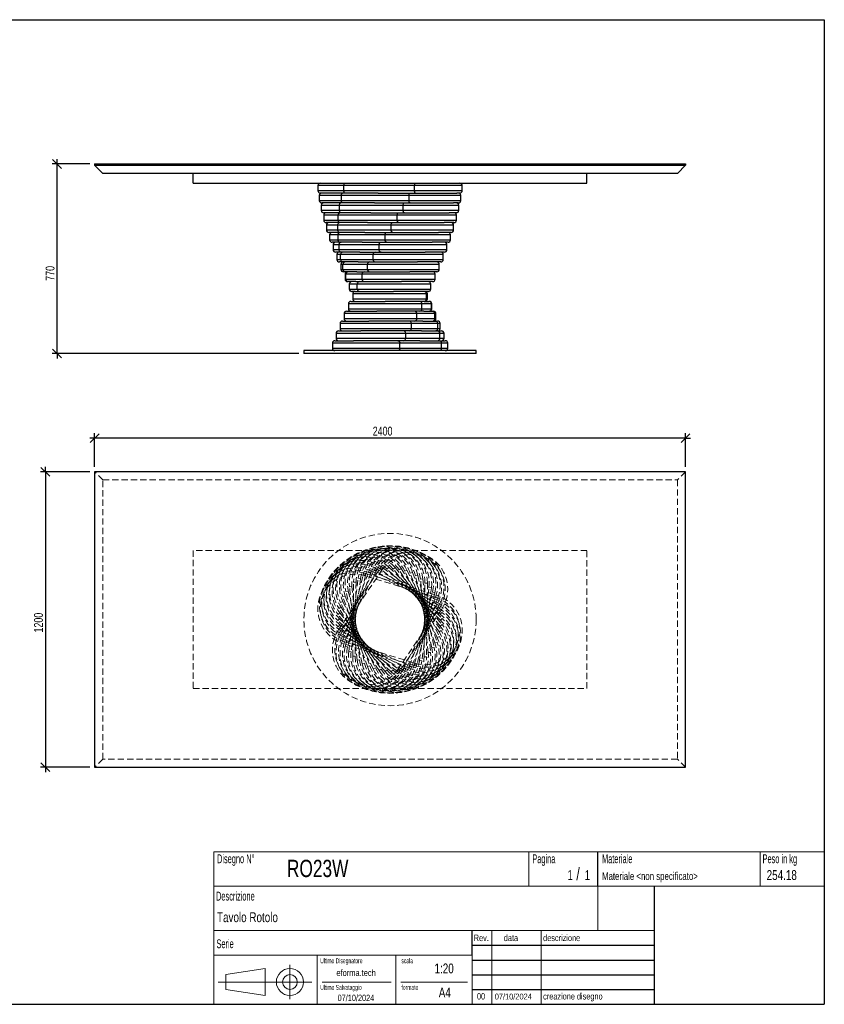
# Model space of a CAD drawing. Header units: millimetres. Extents: x 5 to 292, y 5 to 205.
# Tile 2 of 2: x 129 to 292, y 5 to 205. Entities that reach past the tile are written whole.
import ezdxf

# ---------------------------------------------------------------- set-up
doc = ezdxf.new("R2010")
doc.units = ezdxf.units.MM
doc.linetypes.add('HIDDEN', pattern=[1.905, 1.27, -0.635])
doc.layers.add('FORMAT', color=7, linetype='Continuous')
doc.styles.add('SLDTEXTSTYLE0', font='TXT', dxfattribs={"width": 0.605})
doc.styles.add('SLDTEXTSTYLE1', font='TXT', dxfattribs={"width": 0.75})
doc.dimstyles.new('SLDDIMSTYLE0', dxfattribs={"dimtxt": 1.8, "dimasz": 1.8, "dimexe": 0, "dimexo": 0.0625, "dimgap": 0.45, "dimtad": 1, "dimlfac": 20, "dimrnd": 1e-09, "dimzin": 12, "dimdsep": 46, "dimtxsty": 'SLDTEXTSTYLE1', "dimblk1": 'OBLIQUE', "dimblk2": 'OBLIQUE', "dimsah": 1, "dimcen": 0.09, "dimadec": 0, "dimazin": 3, "dimtfac": 1, "dimtmove": 0, "dimatfit": 0, "dimldrblk": 'OBLIQUE', "dimfxl": 0, "dimfrac": 2, "dimtolj": 1, "dimtzin": 12, "dimarcsym": 0})

# ---------------------------------------------------------------- blocks, each defined once
blk = doc.blocks.new('_Oblique')
at = {"color": 0, "linetype": 'ByBlock', "lineweight": -2}
blk.add_line((-0.5, -0.5), (0.5, 0.5), dxfattribs=at)
blk = doc.blocks.new('_D')
at = {"layer": 'FORMAT', "color": 7}
for p, q in [((136.16, 175.69), (136.16, 176.69)), ((142.8, 175.69), (135.16, 175.69)), ((136.16, 137.19), (136.16, 175.69)), ((185.3, 137.19), (135.16, 137.19)), ((136.16, 137.19), (136.16, 136.19))]:
    blk.add_line(p, q, dxfattribs=at)
at = {"layer": 'FORMAT', "color": 7, "xscale": 1.8, "yscale": 1.8}
for p, rotation in [((136.16, 175.69), 270.0000000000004), ((136.16, 137.19), 90.0000000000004)]:
    blk.add_blockref('_Oblique', p, dxfattribs=dict(at, rotation=rotation))
at = {"layer": 'FORMAT', "color": 7, "insert": (133.84, 151.97), "char_height": 1.8, "attachment_point": 1, "rotation": 90, "style": 'SLDTEXTSTYLE1'}
blk.add_mtext('770', dxfattribs=at)
blk = doc.blocks.new('_D_1')
at = {"layer": 'FORMAT', "color": 7}
for p, q in [((133.8, 113.16), (133.8, 114.16)), ((142.8, 113.16), (132.8, 113.16)), ((133.8, 113.16), (133.8, 53.16)), ((142.8, 53.16), (132.8, 53.16)), ((133.8, 53.16), (133.8, 52.16))]:
    blk.add_line(p, q, dxfattribs=at)
at = {"layer": 'FORMAT', "color": 7, "xscale": 1.8, "yscale": 1.8}
for p, rotation in [((133.8, 113.16, 17.8), 270.0000000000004), ((133.8, 53.16, 17.8), 90.0000000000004)]:
    blk.add_blockref('_Oblique', p, dxfattribs=dict(at, rotation=rotation))
at = {"layer": 'FORMAT', "color": 7, "insert": (131.48, 80.52), "char_height": 1.8, "attachment_point": 1, "rotation": 90, "style": 'SLDTEXTSTYLE1'}
blk.add_mtext('1200', dxfattribs=at)
blk = doc.blocks.new('_D_2')
at = {"layer": 'FORMAT', "color": 7}
for p, q in [((143.8, 120.01), (142.8, 120.01)), ((143.8, 114.16), (143.8, 121.01)), ((263.8, 120.01), (143.8, 120.01)), ((263.8, 114.16), (263.8, 121.01)), ((263.8, 120.01), (264.8, 120.01))]:
    blk.add_line(p, q, dxfattribs=at)
at = {"layer": 'FORMAT', "color": 7, "xscale": 1.8, "yscale": 1.8}
blk.add_blockref('_Oblique', (143.8, 120.01, 17.8), dxfattribs=at)
at = {"layer": 'FORMAT', "color": 7, "xscale": 1.8, "yscale": 1.8, "rotation": 180.0000000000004}
blk.add_blockref('_Oblique', (263.8, 120.01, 17.8), dxfattribs=at)
at = {"layer": 'FORMAT', "color": 7, "insert": (200.28, 122.33), "char_height": 1.8, "attachment_point": 1, "style": 'SLDTEXTSTYLE1'}
blk.add_mtext('2400', dxfattribs=at)

msp = doc.modelspace()

# ---------------------------------------------------------------- linework, layer by layer
at = {"color": 7, "linetype": 'Continuous', "lineweight": 25}
for p, q in [((143.7986, 175.6906), (263.7986, 175.6906)), ((143.7986, 175.6906), (143.7986, 175.4406)), ((143.7986, 175.4406), (263.7986, 175.4406)), ((145.4486, 173.7906), (143.7986, 175.4406)), ((263.7986, 175.4406), (262.1486, 173.7906)), ((263.7986, 175.6906), (263.7986, 175.4406)), ((262.1486, 173.7906), (145.4486, 173.7906)), ((163.7986, 171.7906), (163.7986, 173.7906)), ((243.7986, 171.7906), (243.7986, 173.7906)), ((163.7986, 171.7906), (243.7986, 171.7906)), ((189.12631, 171.2906), (189.12631, 170.2906)), ((194.43352, 171.2906), (189.12631, 171.2906)), ((189.12631, 170.2906), (194.43352, 170.2906)), ((208.77809, 171.2906), (194.43352, 171.2906)), ((194.43352, 170.2906), (194.43352, 171.2906)), ((194.43352, 170.2906), (208.77809, 170.2906)), ((208.77809, 170.2906), (208.77809, 171.2906)), ((218.47088, 171.2906), (208.77809, 171.2906)), ((208.77809, 170.2906), (218.47088, 170.2906)), ((218.47088, 170.2906), (218.47088, 171.2906)), ((189.43113, 169.2906), (189.43113, 168.2906)), ((193.91652, 169.2906), (189.43113, 169.2906)), ((189.43113, 168.2906), (193.91652, 168.2906)), ((194.57971, 169.7906), (189.62631, 169.7906)), ((207.65146, 169.2906), (193.91652, 169.2906)), ((193.91652, 168.2906), (193.91652, 169.2906)), ((193.91652, 168.2906), (207.65146, 168.2906)), ((201.36015, 169.7906), (194.57971, 169.7906)), ((201.36015, 169.7906), (207.85243, 169.7906)), ((207.65146, 168.2906), (207.65146, 169.2906)), ((218.16607, 169.2906), (207.65146, 169.2906)), ((207.65146, 168.2906), (218.16607, 168.2906)), ((207.85243, 169.7906), (217.3687, 169.7906)), ((217.97088, 169.7906), (217.3687, 169.7906)), ((218.16607, 168.2906), (218.16607, 169.2906)), ((189.82974, 167.2906), (189.82974, 166.2906)), ((193.53449, 167.2906), (189.82974, 167.2906)), ((189.82974, 166.2906), (193.53449, 166.2906)), ((194.11749, 167.7906), (189.93113, 167.7906)), ((206.4722, 167.2906), (193.53449, 167.2906)), ((193.53449, 166.2906), (193.53449, 167.2906)), ((193.53449, 166.2906), (206.4722, 166.2906)), ((200.60977, 167.7906), (194.11749, 167.7906)), ((200.60977, 167.7906), (206.72521, 167.7906)), ((206.4722, 166.2906), (206.4722, 167.2906)), ((217.76745, 167.2906), (206.4722, 167.2906)), ((206.4722, 166.2906), (217.76745, 166.2906)), ((206.72521, 167.7906), (216.6888, 167.7906)), ((217.66607, 167.7906), (216.6888, 167.7906)), ((217.76745, 166.2906), (217.76745, 167.2906)), ((190.31672, 165.2906), (190.31672, 164.2906)), ((193.29266, 165.2906), (190.31672, 165.2906)), ((190.31672, 164.2906), (193.29266, 164.2906)), ((193.78751, 165.7906), (190.32974, 165.7906)), ((205.25642, 165.2906), (193.29266, 165.2906)), ((193.29266, 164.2906), (193.29266, 165.2906)), ((193.29266, 164.2906), (205.25642, 164.2906)), ((199.90295, 165.7906), (193.78751, 165.7906)), ((199.90295, 165.7906), (205.55802, 165.7906)), ((205.25642, 164.2906), (205.25642, 165.2906)), ((217.28048, 165.2906), (205.25642, 165.2906)), ((205.25642, 164.2906), (217.28048, 164.2906)), ((205.55802, 165.7906), (215.83283, 165.7906)), ((217.26745, 165.7906), (215.83283, 165.7906)), ((217.28048, 164.2906), (217.28048, 165.2906)), ((193.59426, 163.7906), (190.81672, 163.7906)), ((190.88539, 163.2906), (190.88539, 162.2906)), ((193.19432, 163.2906), (190.88539, 163.2906)), ((190.88539, 162.2906), (193.19432, 162.2906)), ((204.02072, 163.2906), (193.19432, 163.2906)), ((193.19432, 162.2906), (193.19432, 163.2906)), ((193.19432, 162.2906), (204.02072, 162.2906)), ((199.24933, 163.7906), (193.59426, 163.7906)), ((199.24933, 163.7906), (204.3668, 163.7906)), ((204.02072, 162.2906), (204.02072, 163.2906)), ((216.7118, 163.2906), (204.02072, 163.2906)), ((204.02072, 162.2906), (216.7118, 162.2906)), ((204.3668, 163.7906), (214.81249, 163.7906)), ((216.78048, 163.7906), (214.81249, 163.7906)), ((216.7118, 162.2906), (216.7118, 163.2906)), ((193.54039, 161.7906), (191.38539, 161.7906)), ((191.52801, 161.2906), (191.52801, 160.2906)), ((193.24082, 161.2906), (191.52801, 161.2906)), ((191.52801, 160.2906), (193.24082, 160.2906)), ((202.782, 161.2906), (193.24082, 161.2906)), ((193.24082, 160.2906), (193.24082, 161.2906)), ((193.24082, 160.2906), (202.782, 160.2906)), ((198.65785, 161.7906), (193.54039, 161.7906)), ((198.65785, 161.7906), (203.16781, 161.7906)), ((202.782, 160.2906), (202.782, 161.2906)), ((216.06918, 161.2906), (202.782, 161.2906)), ((202.782, 160.2906), (216.06918, 160.2906)), ((203.16781, 161.7906), (213.64172, 161.7906)), ((216.2118, 161.7906), (213.64172, 161.7906)), ((216.06918, 160.2906), (216.06918, 161.2906)), ((193.62664, 159.7906), (192.02801, 159.7906)), ((192.23578, 159.2906), (192.23578, 158.2906)), ((193.43153, 159.2906), (192.23578, 159.2906)), ((192.23578, 158.2906), (193.43153, 158.2906)), ((201.55716, 159.2906), (193.43153, 159.2906)), ((193.43153, 158.2906), (193.43153, 159.2906)), ((193.43153, 158.2906), (201.55716, 158.2906)), ((198.13659, 159.7906), (193.62664, 159.7906)), ((198.13659, 159.7906), (201.97744, 159.7906)), ((201.55716, 158.2906), (201.55716, 159.2906)), ((215.36141, 159.2906), (201.55716, 159.2906)), ((201.55716, 158.2906), (215.36141, 158.2906)), ((201.97744, 159.7906), (212.3365, 159.7906)), ((215.56918, 159.7906), (212.3365, 159.7906)), ((215.36141, 158.2906), (215.36141, 159.2906)), ((193.85182, 157.7906), (192.73578, 157.7906)), ((192.99905, 157.2906), (192.99905, 156.2906)), ((193.76385, 157.2906), (192.99905, 157.2906)), ((192.99905, 156.2906), (193.76385, 156.2906)), ((200.36293, 157.2906), (193.76385, 157.2906)), ((193.76385, 156.2906), (193.76385, 157.2906)), ((193.76385, 156.2906), (200.36293, 156.2906)), ((197.69267, 157.7906), (193.85182, 157.7906)), ((197.69267, 157.7906), (200.81195, 157.7906)), ((200.36293, 156.2906), (200.36293, 157.2906)), ((214.59814, 157.2906), (200.36293, 157.2906)), ((200.36293, 156.2906), (214.59814, 156.2906)), ((200.81195, 157.7906), (210.91467, 157.7906)), ((214.86141, 157.7906), (210.91467, 157.7906)), ((214.59814, 156.2906), (214.59814, 157.2906)), ((194.21286, 155.7906), (193.49905, 155.7906)), ((193.80739, 155.2906), (193.80739, 154.2906)), ((194.23322, 155.2906), (193.80739, 155.2906)), ((193.80739, 154.2906), (194.23322, 154.2906)), ((197.33214, 155.7906), (194.21286, 155.7906)), ((199.21563, 155.2906), (194.23322, 155.2906)), ((194.23322, 154.2906), (194.23322, 155.2906)), ((194.23322, 154.2906), (199.21563, 154.2906)), ((197.33214, 155.7906), (199.68725, 155.7906)), ((199.21563, 154.2906), (199.21563, 155.2906)), ((213.7898, 155.2906), (199.21563, 155.2906)), ((199.21563, 154.2906), (213.7898, 154.2906)), ((199.68725, 155.7906), (209.39564, 155.7906)), ((214.09814, 155.7906), (209.39564, 155.7906)), ((213.7898, 154.2906), (213.7898, 155.2906)), ((194.70483, 153.7906), (194.30739, 153.7906)), ((194.64975, 153.2906), (194.64975, 152.2906)), ((194.83324, 153.2906), (194.64975, 153.2906)), ((194.64975, 152.2906), (194.83324, 152.2906)), ((197.05994, 153.7906), (194.70483, 153.7906)), ((198.13093, 153.2906), (194.83324, 153.2906)), ((194.83324, 152.2906), (194.83324, 153.2906)), ((194.83324, 152.2906), (198.13093, 152.2906)), ((197.05994, 153.7906), (198.6187, 153.7906)), ((198.13093, 152.2906), (198.13093, 153.2906)), ((212.94744, 153.2906), (198.13093, 153.2906)), ((198.13093, 152.2906), (212.94744, 152.2906)), ((198.6187, 153.7906), (207.80016, 153.7906)), ((213.2898, 153.7906), (207.80016, 153.7906)), ((212.94744, 152.2906), (212.94744, 153.2906)), ((195.32101, 151.7906), (195.14975, 151.7906)), ((196.87977, 151.7906), (195.32101, 151.7906)), ((195.51463, 151.2906), (195.51463, 150.2906)), ((195.55572, 151.2906), (195.51463, 151.2906)), ((195.51463, 150.2906), (195.55572, 150.2906)), ((197.12365, 151.2906), (195.55572, 151.2906)), ((195.55572, 150.2906), (195.55572, 151.2906)), ((195.55572, 150.2906), (197.12365, 150.2906)), ((196.87977, 151.7906), (197.62091, 151.7906)), ((197.12365, 150.2906), (197.12365, 151.2906)), ((212.08256, 151.2906), (197.12365, 151.2906)), ((197.12365, 150.2906), (212.08256, 150.2906)), ((197.62091, 151.7906), (206.15002, 151.7906)), ((212.44744, 151.7906), (206.15002, 151.7906)), ((212.08256, 150.2906), (212.08256, 151.2906)), ((196.05298, 149.7906), (196.01463, 149.7906)), ((196.70697, 149.7906), (196.05298, 149.7906)), ((196.20697, 149.2906), (196.20697, 148.2906)), ((211.20641, 149.2906), (196.20697, 149.2906)), ((196.20697, 148.2906), (211.20641, 148.2906)), ((196.70697, 149.7906), (204.46777, 149.7906)), ((211.58256, 149.7906), (204.46777, 149.7906)), ((211.20641, 148.2906), (211.20641, 149.2906)), ((211.38966, 149.2906), (211.20641, 149.2906)), ((211.20641, 148.2906), (211.38966, 148.2906)), ((211.38966, 148.2906), (211.38966, 149.2906)), ((211.39022, 149.2906), (211.38966, 149.2906)), ((211.38966, 148.2906), (211.39022, 148.2906)), ((211.39022, 148.2906), (211.39022, 149.2906)), ((195.33263, 147.2906), (195.33263, 146.2906)), ((210.27016, 147.2906), (195.33263, 147.2906)), ((195.33263, 146.2906), (210.27016, 146.2906)), ((195.83263, 147.7906), (202.77638, 147.7906)), ((210.70645, 147.7906), (202.77638, 147.7906)), ((210.27016, 146.2906), (210.27016, 147.2906)), ((212.2021, 147.2906), (210.27016, 147.2906)), ((210.27016, 146.2906), (212.2021, 146.2906)), ((210.79307, 147.7906), (210.70645, 147.7906)), ((210.79307, 147.7906), (211.70626, 147.7906)), ((211.70626, 147.7906), (211.76456, 147.7906)), ((212.2021, 146.2906), (212.2021, 147.2906)), ((212.26456, 147.2906), (212.2021, 147.2906)), ((212.2021, 146.2906), (212.26456, 146.2906)), ((212.26456, 146.2906), (212.26456, 147.2906)), ((194.47148, 145.2906), (194.47148, 144.2906)), ((209.24552, 145.2906), (194.47148, 145.2906)), ((194.47148, 144.2906), (209.24552, 144.2906)), ((194.97148, 145.7906), (201.09895, 145.7906)), ((209.77433, 145.7906), (201.09895, 145.7906)), ((209.24552, 144.2906), (209.24552, 145.2906)), ((212.89975, 145.2906), (209.24552, 145.2906)), ((209.24552, 144.2906), (212.89975, 144.2906)), ((210.68752, 145.7906), (209.77433, 145.7906)), ((210.68752, 145.7906), (212.41481, 145.7906)), ((212.41481, 145.7906), (212.62571, 145.7906)), ((212.89975, 144.2906), (212.89975, 145.2906)), ((213.12571, 145.2906), (212.89975, 145.2906)), ((212.89975, 144.2906), (213.12571, 144.2906)), ((213.12571, 144.2906), (213.12571, 145.2906)), ((193.63529, 143.2906), (193.63529, 142.2906)), ((208.14649, 143.2906), (193.63529, 143.2906)), ((193.63529, 142.2906), (208.14649, 142.2906)), ((194.13529, 143.7906), (199.45839, 143.7906)), ((208.76059, 143.7906), (199.45839, 143.7906)), ((208.14649, 142.2906), (208.14649, 143.2906)), ((213.47309, 143.2906), (208.14649, 143.2906)), ((208.14649, 142.2906), (213.47309, 142.2906)), ((210.48788, 143.7906), (208.76059, 143.7906)), ((210.48788, 143.7906), (213.00568, 143.7906)), ((213.00568, 143.7906), (213.4619, 143.7906)), ((213.47309, 142.2906), (213.47309, 143.2906)), ((213.9619, 143.2906), (213.47309, 143.2906)), ((213.47309, 142.2906), (213.9619, 142.2906)), ((213.9619, 142.2906), (213.9619, 143.2906)), ((192.83548, 141.2906), (192.83548, 140.2906)), ((206.98806, 141.2906), (192.83548, 141.2906)), ((192.83548, 140.2906), (206.98806, 140.2906)), ((193.33548, 141.7906), (197.87712, 141.7906)), ((207.67907, 141.7906), (197.87712, 141.7906)), ((206.98806, 140.2906), (206.98806, 141.2906)), ((213.91429, 141.2906), (206.98806, 141.2906)), ((206.98806, 140.2906), (213.91429, 140.2906)), ((210.19687, 141.7906), (207.67907, 141.7906)), ((210.19687, 141.7906), (213.47079, 141.7906)), ((213.47079, 141.7906), (214.26171, 141.7906)), ((213.91429, 140.2906), (213.91429, 141.2906)), ((214.76171, 141.2906), (213.91429, 141.2906)), ((213.91429, 140.2906), (214.76171, 140.2906)), ((214.76171, 140.2906), (214.76171, 141.2906)), ((192.08297, 139.2906), (192.08297, 138.2906)), ((205.78607, 139.2906), (192.08297, 139.2906)), ((192.08297, 138.2906), (205.78607, 138.2906)), ((192.58297, 139.7906), (196.37672, 139.7906)), ((206.54456, 139.7906), (196.37672, 139.7906)), ((205.78607, 138.2906), (205.78607, 139.2906)), ((214.21733, 139.2906), (205.78607, 139.2906)), ((205.78607, 138.2906), (214.21733, 138.2906)), ((209.81847, 139.7906), (206.54456, 139.7906)), ((209.81847, 139.7906), (213.80379, 139.7906)), ((213.80379, 139.7906), (215.01422, 139.7906)), ((214.21733, 138.2906), (214.21733, 139.2906)), ((215.51422, 139.2906), (214.21733, 139.2906)), ((214.21733, 138.2906), (215.51422, 138.2906)), ((215.51422, 138.2906), (215.51422, 139.2906)), ((186.2986, 137.7906), (186.2986, 137.1906)), ((221.2986, 137.7906), (186.2986, 137.7906)), ((221.2986, 137.1906), (186.2986, 137.1906)), ((221.2986, 137.1906), (221.2986, 137.7906)), ((143.7986, 113.15775), (143.7986, 53.15775)), ((263.7986, 113.15775), (143.7986, 113.15775)), ((263.7986, 53.15775), (263.7986, 113.15775)), ((143.7986, 53.15775), (263.7986, 53.15775))]:
    msp.add_line(p, q, dxfattribs=at)
at = {"color": 7, "linetype": 'HIDDEN', "lineweight": 18}
for p, q in [((145.4486, 111.50775), (143.7986, 113.15775)), ((263.7986, 113.15775), (262.1486, 111.50775)), ((145.4486, 54.80775), (145.4486, 111.50775)), ((145.4486, 111.50775), (262.1486, 111.50775)), ((262.1486, 111.50775), (262.1486, 54.80775)), ((163.7986, 97.15775), (163.7986, 69.15775)), ((243.7986, 97.15775), (163.7986, 97.15775)), ((243.7986, 69.15775), (243.7986, 97.15775)), ((193.37987, 81.17027), (201.81112, 93.57648)), ((193.6829, 79.96828), (200.60913, 93.27344)), ((202.22466, 93.29543), (193.79341, 80.88923)), ((194.1241, 78.80986), (199.45071, 92.83224)), ((201.05263, 93.04257), (194.12641, 79.73741)), ((199.91812, 92.65469), (194.59151, 78.6323)), ((194.69744, 77.71082), (198.35167, 92.2589)), ((198.8366, 92.13709), (195.18238, 77.58901)), ((198.35167, 92.2589), (198.8366, 92.13709)), ((198.8366, 92.13709), (198.35167, 92.2589)), ((198.67291, 92.04467), (198.8191, 92.52282)), ((198.8191, 92.52282), (198.67291, 92.04467)), ((213.01748, 87.65909), (198.67291, 92.04467)), ((198.8191, 92.52282), (213.16367, 88.13724)), ((199.45071, 92.83224), (199.91812, 92.65469)), ((199.91812, 92.65469), (199.45071, 92.83224)), ((199.74476, 92.58199), (199.94573, 93.03982)), ((199.94573, 93.03982), (199.74476, 92.58199)), ((213.4797, 86.55278), (199.74476, 92.58199)), ((199.94573, 93.03982), (213.68067, 87.01061)), ((200.60913, 93.27344), (201.05263, 93.04257)), ((201.05263, 93.04257), (200.60913, 93.27344)), ((200.87198, 92.9906), (201.125, 93.42185)), ((201.125, 93.42185), (200.87198, 92.9906)), ((213.80968, 85.40009), (200.87198, 92.9906)), ((201.125, 93.42185), (214.0627, 85.83135)), ((201.81112, 93.57648), (202.22466, 93.29543)), ((202.22466, 93.29543), (201.81112, 93.57648)), ((202.03917, 93.26489), (202.34078, 93.66369)), ((202.34078, 93.66369), (202.03917, 93.26489)), ((214.00293, 84.21677), (202.03917, 93.26489)), ((202.34078, 93.66369), (214.30454, 84.61557)), ((203.2304, 93.40114), (203.57647, 93.76202)), ((203.57647, 93.76202), (203.2304, 93.40114)), ((214.0568, 83.01899), (203.2304, 93.40114)), ((203.57647, 93.76202), (214.40287, 83.37987)), ((204.42938, 93.39748), (204.81519, 93.71552)), ((204.81519, 93.71552), (204.42938, 93.39748)), ((213.97055, 81.82311), (204.42938, 93.39748)), ((204.81519, 93.71552), (214.35637, 82.14115)), ((205.61975, 93.25395), (206.04003, 93.52481)), ((206.04003, 93.52481), (205.61975, 93.25395)), ((213.74537, 80.64545), (205.61975, 93.25395)), ((206.04003, 93.52481), (214.16566, 80.91631)), ((206.78525, 92.97253), (207.23426, 93.1925)), ((207.23426, 93.1925), (206.78525, 92.97253)), ((213.38433, 79.50211), (206.78525, 92.97253)), ((207.23426, 93.1925), (213.83335, 79.72208)), ((207.90995, 92.55704), (208.38156, 92.72312)), ((208.38156, 92.72312), (207.90995, 92.55704)), ((212.89236, 78.4087), (207.90995, 92.55704)), ((208.38156, 92.72312), (213.36397, 78.57478)), ((208.97849, 92.01318), (209.46626, 92.1231)), ((209.46626, 92.1231), (208.97849, 92.01318)), ((212.27618, 77.38016), (208.97849, 92.01318)), ((209.46626, 92.1231), (212.76395, 77.49008)), ((195.3951, 76.68618), (197.32703, 91.56125)), ((197.82286, 91.49685), (195.89093, 76.62178)), ((196.20753, 75.74993), (196.39078, 90.74881)), ((196.39078, 90.74881), (196.89075, 90.74271)), ((196.89075, 90.74271), (196.39078, 90.74881)), ((196.89075, 90.74271), (196.70749, 75.74383)), ((197.32703, 91.56125), (197.82286, 91.49685)), ((197.82286, 91.49685), (197.32703, 91.56125)), ((209.97629, 91.34836), (210.47355, 91.40062)), ((210.47355, 91.40062), (209.97629, 91.34836)), ((211.54421, 76.43053), (209.97629, 91.34836)), ((210.47355, 91.40062), (212.04147, 76.4828)), ((210.70645, 75.57279), (210.8897, 90.57167)), ((210.8897, 90.57167), (211.38966, 90.56556)), ((211.38966, 90.56556), (210.8897, 90.57167)), ((211.38966, 90.56556), (211.20641, 75.56668)), ((194.83324, 88.82541), (195.32101, 88.93533)), ((195.32101, 88.93533), (194.83324, 88.82541)), ((198.13093, 74.19239), (194.83324, 88.82541)), ((195.32101, 88.93533), (198.6187, 74.30231)), ((195.55572, 89.8327), (196.05298, 89.88496)), ((196.05298, 89.88496), (195.55572, 89.8327)), ((197.12365, 74.91487), (195.55572, 89.8327)), ((196.05298, 89.88496), (197.62091, 74.96713)), ((208.76059, 74.1784), (212.41481, 88.72648)), ((212.89975, 88.60467), (209.24552, 74.05659)), ((209.77433, 74.81864), (211.70626, 89.69371)), ((212.2021, 89.62931), (210.27016, 74.75425)), ((211.70626, 89.69371), (212.2021, 89.62931)), ((212.2021, 89.62931), (211.70626, 89.69371)), ((212.41481, 88.72648), (212.89975, 88.60467)), ((212.89975, 88.60467), (212.41481, 88.72648)), ((213.01748, 87.65909), (213.16367, 88.13724)), ((213.16367, 88.13724), (213.01748, 87.65909)), ((193.76385, 86.59341), (194.21286, 86.81338)), ((194.21286, 86.81338), (193.76385, 86.59341)), ((200.36293, 73.123), (193.76385, 86.59341)), ((194.21286, 86.81338), (200.81195, 73.34297)), ((194.23322, 87.74071), (194.70483, 87.90679)), ((194.70483, 87.90679), (194.23322, 87.74071)), ((199.21563, 73.59237), (194.23322, 87.74071)), ((194.70483, 87.90679), (199.68725, 73.75845)), ((206.54456, 73.27292), (213.47079, 86.57809)), ((213.91429, 86.34721), (206.98806, 73.04205)), ((207.67907, 73.6608), (213.00568, 87.68319)), ((213.47309, 87.50564), (208.14649, 73.48325)), ((213.00568, 87.68319), (213.47309, 87.50564)), ((213.47309, 87.50564), (213.00568, 87.68319)), ((213.47079, 86.57809), (213.91429, 86.34721)), ((213.91429, 86.34721), (213.47079, 86.57809)), ((213.4797, 86.55278), (213.68067, 87.01061)), ((213.68067, 87.01061), (213.4797, 86.55278)), ((193.24082, 84.17434), (193.62664, 84.49238)), ((193.62664, 84.49238), (193.24082, 84.17434)), ((202.782, 72.59998), (193.24082, 84.17434)), ((193.43153, 85.39918), (193.85182, 85.67004)), ((193.85182, 85.67004), (193.43153, 85.39918)), ((201.55716, 72.79069), (193.43153, 85.39918)), ((193.62664, 84.49238), (203.16781, 72.91801)), ((193.85182, 85.67004), (201.97744, 73.06154)), ((205.37253, 73.02006), (213.80379, 85.42627)), ((214.21733, 85.14523), (205.78607, 72.73902)), ((213.80379, 85.42627), (214.21733, 85.14523)), ((214.21733, 85.14523), (213.80379, 85.42627)), ((213.80968, 85.40009), (214.0627, 85.83135)), ((214.0627, 85.83135), (213.80968, 85.40009)), ((214.00293, 84.21677), (214.30454, 84.61557)), ((214.30454, 84.61557), (214.00293, 84.21677)), ((193.19432, 82.93562), (193.54039, 83.2965)), ((193.54039, 83.2965), (193.19432, 82.93562)), ((204.02072, 72.55347), (193.19432, 82.93562)), ((193.29266, 81.69993), (193.59426, 82.09872)), ((193.59426, 82.09872), (193.29266, 81.69993)), ((193.54039, 83.2965), (204.3668, 72.91435)), ((193.59426, 82.09872), (205.55802, 73.0506)), ((213.97055, 81.82311), (214.35637, 82.14115)), ((214.35637, 82.14115), (213.97055, 81.82311)), ((214.0568, 83.01899), (214.40287, 83.37987)), ((214.40287, 83.37987), (214.0568, 83.01899)), ((205.25642, 72.65181), (193.29266, 81.69993)), ((193.37987, 81.17027), (193.79341, 80.88923)), ((193.79341, 80.88923), (193.37987, 81.17027)), ((193.53449, 80.48415), (193.78751, 80.9154)), ((193.78751, 80.9154), (193.53449, 80.48415)), ((206.4722, 72.89364), (193.53449, 80.48415)), ((193.78751, 80.9154), (206.72521, 73.3249)), ((213.74537, 80.64545), (214.16566, 80.91631)), ((214.16566, 80.91631), (213.74537, 80.64545)), ((193.6829, 79.96828), (194.12641, 79.73741)), ((194.12641, 79.73741), (193.6829, 79.96828)), ((193.91652, 79.30489), (194.11749, 79.76272)), ((194.11749, 79.76272), (193.91652, 79.30489)), ((207.65146, 73.27567), (193.91652, 79.30489)), ((194.11749, 79.76272), (207.85243, 73.7335)), ((194.1241, 78.80986), (194.59151, 78.6323)), ((194.59151, 78.6323), (194.1241, 78.80986)), ((194.43352, 78.17825), (194.57971, 78.6564)), ((194.57971, 78.6564), (194.43352, 78.17825)), ((208.77809, 73.79267), (194.43352, 78.17825)), ((194.57971, 78.6564), (208.92428, 74.27083)), ((212.89236, 78.4087), (213.36397, 78.57478)), ((213.36397, 78.57478), (212.89236, 78.4087)), ((213.38433, 79.50211), (213.83335, 79.72208)), ((213.83335, 79.72208), (213.38433, 79.50211)), ((194.69744, 77.71082), (195.18238, 77.58901)), ((195.18238, 77.58901), (194.69744, 77.71082)), ((195.3951, 76.68618), (195.89093, 76.62178)), ((195.89093, 76.62178), (195.3951, 76.68618)), ((211.54421, 76.43053), (212.04147, 76.4828)), ((212.04147, 76.4828), (211.54421, 76.43053)), ((212.27618, 77.38016), (212.76395, 77.49008)), ((212.76395, 77.49008), (212.27618, 77.38016)), ((196.20753, 75.74993), (196.70749, 75.74383)), ((196.70749, 75.74383), (196.20753, 75.74993)), ((197.12365, 74.91487), (197.62091, 74.96713)), ((197.62091, 74.96713), (197.12365, 74.91487)), ((198.13093, 74.19239), (198.6187, 74.30231)), ((198.6187, 74.30231), (198.13093, 74.19239)), ((208.76059, 74.1784), (209.24552, 74.05659)), ((209.24552, 74.05659), (208.76059, 74.1784)), ((208.77809, 73.79267), (208.92428, 74.27083)), ((208.92428, 74.27083), (208.77809, 73.79267)), ((209.77433, 74.81864), (210.27016, 74.75425)), ((210.27016, 74.75425), (209.77433, 74.81864)), ((210.70645, 75.57279), (211.20641, 75.56668)), ((211.20641, 75.56668), (210.70645, 75.57279)), ((199.21563, 73.59237), (199.68725, 73.75845)), ((199.68725, 73.75845), (199.21563, 73.59237)), ((200.36293, 73.123), (200.81195, 73.34297)), ((200.81195, 73.34297), (200.36293, 73.123)), ((201.55716, 72.79069), (201.97744, 73.06154)), ((201.97744, 73.06154), (201.55716, 72.79069)), ((202.782, 72.59998), (203.16781, 72.91801)), ((203.16781, 72.91801), (202.782, 72.59998)), ((204.02072, 72.55347), (204.3668, 72.91435)), ((204.3668, 72.91435), (204.02072, 72.55347)), ((205.25642, 72.65181), (205.55802, 73.0506)), ((205.55802, 73.0506), (205.25642, 72.65181)), ((205.37253, 73.02006), (205.78607, 72.73902)), ((205.78607, 72.73902), (205.37253, 73.02006)), ((206.4722, 72.89364), (206.72521, 73.3249)), ((206.72521, 73.3249), (206.4722, 72.89364)), ((206.54456, 73.27292), (206.98806, 73.04205)), ((206.98806, 73.04205), (206.54456, 73.27292)), ((207.65146, 73.27567), (207.85243, 73.7335)), ((207.85243, 73.7335), (207.65146, 73.27567)), ((207.67907, 73.6608), (208.14649, 73.48325)), ((208.14649, 73.48325), (207.67907, 73.6608)), ((163.7986, 69.15775), (243.7986, 69.15775)), ((145.4486, 54.80775), (143.7986, 53.15775)), ((262.1486, 54.80775), (145.4486, 54.80775)), ((263.7986, 53.15775), (262.1486, 54.80775))]:
    msp.add_line(p, q, dxfattribs=at)
at = {"color": 7, "linetype": 'Continuous', "lineweight": 25, "flags": 128}
for points in [[(194.43352, 171.2906), (194.43633, 171.38814), (194.44465, 171.48194), (194.45816, 171.56838), (194.47634, 171.64415), (194.49849, 171.70633), (194.52377, 171.75254), (194.55119, 171.78099), (194.57971, 171.7906)], [(194.57971, 169.7906), (194.55119, 169.8002), (194.52377, 169.82866), (194.49849, 169.87486), (194.47634, 169.93704), (194.45816, 170.01281), (194.44465, 170.09926), (194.43633, 170.19305), (194.43352, 170.2906)], [(208.77809, 171.2906), (208.7809, 171.38814), (208.78922, 171.48194), (208.80273, 171.56838), (208.82091, 171.64415), (208.84306, 171.70633), (208.86834, 171.75254), (208.89576, 171.78099), (208.92428, 171.7906)], [(208.92428, 169.7906), (208.89576, 169.8002), (208.86834, 169.82866), (208.84306, 169.87486), (208.82091, 169.93704), (208.80273, 170.01281), (208.78922, 170.09926), (208.7809, 170.19305), (208.77809, 170.2906)], [(193.91652, 169.2906), (193.92038, 169.38814), (193.93182, 169.48194), (193.95039, 169.56838), (193.97538, 169.64415), (194.00584, 169.70633), (194.04058, 169.75254), (194.07828, 169.78099), (194.11749, 169.7906)], [(194.11749, 167.7906), (194.07828, 167.8002), (194.04058, 167.82866), (194.00584, 167.87486), (193.97538, 167.93704), (193.95039, 168.01281), (193.93182, 168.09926), (193.92038, 168.19305), (193.91652, 168.2906)], [(207.65146, 169.2906), (207.65532, 169.38814), (207.66676, 169.48194), (207.68533, 169.56838), (207.71032, 169.64415), (207.74078, 169.70633), (207.77552, 169.75254), (207.81322, 169.78099), (207.85243, 169.7906)], [(207.85243, 167.7906), (207.81322, 167.8002), (207.77552, 167.82866), (207.74078, 167.87486), (207.71032, 167.93704), (207.68533, 168.01281), (207.66676, 168.09926), (207.65532, 168.19305), (207.65146, 168.2906)], [(193.53449, 167.2906), (193.53935, 167.38814), (193.55375, 167.48194), (193.57713, 167.56838), (193.6086, 167.64415), (193.64694, 167.70633), (193.69068, 167.75254), (193.73815, 167.78099), (193.78751, 167.7906)], [(193.78751, 165.7906), (193.73815, 165.8002), (193.69068, 165.82866), (193.64694, 165.87486), (193.6086, 165.93704), (193.57713, 166.01281), (193.55375, 166.09926), (193.53935, 166.19305), (193.53449, 166.2906)], [(206.4722, 167.2906), (206.47706, 167.38814), (206.49145, 167.48194), (206.51484, 167.56838), (206.5463, 167.64415), (206.58464, 167.70633), (206.62839, 167.75254), (206.67585, 167.78099), (206.72521, 167.7906)], [(206.72521, 165.7906), (206.67585, 165.8002), (206.62839, 165.82866), (206.58464, 165.87486), (206.5463, 165.93704), (206.51484, 166.01281), (206.49145, 166.09926), (206.47706, 166.19305), (206.4722, 166.2906)], [(193.29266, 165.2906), (193.29845, 165.38814), (193.31561, 165.48194), (193.34349, 165.56838), (193.38099, 165.64415), (193.4267, 165.70633), (193.47884, 165.75254), (193.53542, 165.78099), (193.59426, 165.7906)], [(193.59426, 163.7906), (193.53542, 163.8002), (193.47884, 163.82866), (193.4267, 163.87486), (193.38099, 163.93704), (193.34349, 164.01281), (193.31561, 164.09926), (193.29845, 164.19305), (193.29266, 164.2906)], [(205.25642, 165.2906), (205.26221, 165.38814), (205.27937, 165.48194), (205.30724, 165.56838), (205.34475, 165.64415), (205.39046, 165.70633), (205.4426, 165.75254), (205.49918, 165.78099), (205.55802, 165.7906)], [(205.55802, 163.7906), (205.49918, 163.8002), (205.4426, 163.82866), (205.39046, 163.87486), (205.34475, 163.93704), (205.30724, 164.01281), (205.27937, 164.09926), (205.26221, 164.19305), (205.25642, 164.2906)], [(193.19432, 163.2906), (193.20097, 163.38814), (193.22066, 163.48194), (193.25264, 163.56838), (193.29568, 163.64415), (193.34812, 163.70633), (193.40796, 163.75254), (193.47288, 163.78099), (193.54039, 163.7906)], [(193.54039, 161.7906), (193.47288, 161.8002), (193.40796, 161.82866), (193.34812, 161.87486), (193.29568, 161.93704), (193.25264, 162.01281), (193.22066, 162.09926), (193.20097, 162.19305), (193.19432, 162.2906)], [(204.02072, 163.2906), (204.02737, 163.38814), (204.04707, 163.48194), (204.07905, 163.56838), (204.12209, 163.64415), (204.17453, 163.70633), (204.23436, 163.75254), (204.29928, 163.78099), (204.3668, 163.7906)], [(204.3668, 161.7906), (204.29928, 161.8002), (204.23436, 161.82866), (204.17453, 161.87486), (204.12209, 161.93704), (204.07905, 162.01281), (204.04707, 162.09926), (204.02737, 162.19305), (204.02072, 162.2906)], [(193.24082, 161.2906), (193.24824, 161.38814), (193.27019, 161.48194), (193.30585, 161.56838), (193.35383, 161.64415), (193.41229, 161.70633), (193.47899, 161.75254), (193.55137, 161.78099), (193.62664, 161.7906)], [(193.62664, 159.7906), (193.55137, 159.8002), (193.47899, 159.82866), (193.41229, 159.87486), (193.35383, 159.93704), (193.30585, 160.01281), (193.27019, 160.09926), (193.24824, 160.19305), (193.24082, 160.2906)], [(202.782, 161.2906), (202.78941, 161.38814), (202.81137, 161.48194), (202.84702, 161.56838), (202.895, 161.64415), (202.95346, 161.70633), (203.02017, 161.75254), (203.09254, 161.78099), (203.16781, 161.7906)], [(203.16781, 159.7906), (203.09254, 159.8002), (203.02017, 159.82866), (202.95346, 159.87486), (202.895, 159.93704), (202.84702, 160.01281), (202.81137, 160.09926), (202.78941, 160.19305), (202.782, 160.2906)], [(193.43153, 159.2906), (193.43961, 159.38814), (193.46353, 159.48194), (193.50237, 159.56838), (193.55463, 159.64415), (193.61832, 159.70633), (193.69098, 159.75254), (193.76982, 159.78099), (193.85182, 159.7906)], [(193.85182, 157.7906), (193.76982, 157.8002), (193.69098, 157.82866), (193.61832, 157.87486), (193.55463, 157.93704), (193.50237, 158.01281), (193.46353, 158.09926), (193.43961, 158.19305), (193.43153, 158.2906)], [(201.55716, 159.2906), (201.56523, 159.38814), (201.58915, 159.48194), (201.62799, 159.56838), (201.68026, 159.64415), (201.74394, 159.70633), (201.81661, 159.75254), (201.89545, 159.78099), (201.97744, 159.7906)], [(201.97744, 157.7906), (201.89545, 157.8002), (201.81661, 157.82866), (201.74394, 157.87486), (201.68026, 157.93704), (201.62799, 158.01281), (201.58915, 158.09926), (201.56523, 158.19305), (201.55716, 158.2906)], [(205.37253, 139.7906), (205.45321, 139.78099), (205.53079, 139.75254), (205.60229, 139.70633), (205.66495, 139.64415), (205.71638, 139.56838), (205.7546, 139.48194), (205.77813, 139.38814), (205.78607, 139.2906)], [(205.78607, 138.2906), (205.77813, 138.19305), (205.7546, 138.09926), (205.71638, 138.01281), (205.66495, 137.93704), (205.60229, 137.87486), (205.53079, 137.82866), (205.45321, 137.8002), (205.37253, 137.7906)], [(213.80379, 139.7906), (213.88446, 139.78099), (213.96204, 139.75254), (214.03354, 139.70633), (214.0962, 139.64415), (214.14763, 139.56838), (214.18585, 139.48194), (214.20938, 139.38814), (214.21733, 139.2906)], [(214.21733, 138.2906), (214.20938, 138.19305), (214.18585, 138.09926), (214.14763, 138.01281), (214.0962, 137.93704), (214.03354, 137.87486), (213.96204, 137.82866), (213.88446, 137.8002), (213.80379, 137.7906)]]:
    msp.add_lwpolyline(points, dxfattribs=at)
at = {"color": 7, "linetype": 'HIDDEN', "lineweight": 18}
msp.add_circle((203.7986, 83.15775), 17.5, dxfattribs=at)
at = {"color": 7, "linetype": 'Continuous', "lineweight": 25}
for centre, radius, start, end in [((189.62631, 171.2906), 0.5, 90, 180), ((189.62631, 170.2906), 0.5, 180, 270), ((217.97088, 171.2906), 0.5, 0, 90), ((217.97088, 170.2906), 0.5, 270, 0), ((189.93113, 169.2906), 0.5, 90, 180), ((189.93113, 168.2906), 0.5, 180, 270), ((217.66607, 169.2906), 0.5, 0, 90), ((217.66607, 168.2906), 0.5, 270, 0), ((190.32974, 167.2906), 0.5, 90, 180), ((190.32974, 166.2906), 0.5, 180, 270), ((217.26745, 167.2906), 0.5, 0, 90), ((217.26745, 166.2906), 0.5, 270, 0), ((190.81672, 165.2906), 0.5, 90, 180), ((190.81672, 164.2906), 0.5, 180, 270), ((216.78048, 165.2906), 0.5, 0, 90), ((216.78048, 164.2906), 0.5, 270, 0), ((191.38539, 163.2906), 0.5, 90, 180), ((191.38539, 162.2906), 0.5, 180, 270), ((216.2118, 163.2906), 0.5, 0, 90), ((216.2118, 162.2906), 0.5, 270, 0), ((192.02801, 161.2906), 0.5, 90, 180), ((192.02801, 160.2906), 0.5, 180, 270), ((215.56918, 161.2906), 0.5, 0, 90), ((215.56918, 160.2906), 0.5, 270, 0), ((192.73578, 159.2906), 0.5, 90, 180), ((192.73578, 158.2906), 0.5, 180, 270), ((214.86141, 159.2906), 0.5, 0, 90), ((214.86141, 158.2906), 0.5, 270, 0), ((193.49905, 157.2906), 0.5, 90, 180), ((193.49905, 156.2906), 0.5, 180, 270), ((194.2398, 157.31479), 0.47657, 93.2406657, 182.9099065), ((194.2398, 156.2664), 0.47657, 177.0900935, 266.7593343), ((200.83889, 157.31479), 0.47657, 93.2406657, 182.9099065), ((200.83889, 156.2664), 0.47657, 177.0900935, 266.7593343), ((214.09814, 157.2906), 0.5, 0, 90), ((214.09814, 156.2906), 0.5, 270, 0), ((194.30739, 155.2906), 0.5, 90, 180), ((194.30739, 154.2906), 0.5, 180, 270), ((194.71945, 155.30439), 0.48643, 91.722513, 181.6246863), ((194.71945, 154.27681), 0.48643, 178.3753137, 268.277487), ((199.70187, 155.30439), 0.48643, 91.722513, 181.6246863), ((199.70187, 154.27681), 0.48643, 178.3753137, 268.277487), ((213.2898, 155.2906), 0.5, 0, 90), ((213.2898, 154.2906), 0.5, 270, 0), ((195.14975, 153.2906), 0.5, 90, 180), ((195.14975, 152.2906), 0.5, 180, 270), ((195.3272, 153.29664), 0.494, 90.7183147, 180.7007399), ((195.3272, 152.28456), 0.494, 179.2992601, 269.2816853), ((198.62489, 153.29664), 0.494, 90.7183147, 180.7007399), ((198.62489, 152.28456), 0.494, 179.2992601, 269.2816853), ((212.44744, 153.2906), 0.5, 0, 90), ((212.44744, 152.2906), 0.5, 270, 0), ((196.01463, 151.2906), 0.5, 90, 180), ((196.01463, 150.2906), 0.5, 180, 270), ((196.05435, 151.29196), 0.49864, 90.157799, 180.1569346), ((196.05435, 150.28923), 0.49864, 179.8430654, 269.842201), ((197.62228, 151.29196), 0.49864, 90.157799, 180.1569346), ((197.62228, 150.28923), 0.49864, 179.8430654, 269.842201), ((211.58256, 151.2906), 0.5, 0, 90), ((211.58256, 150.2906), 0.5, 270, 0), ((196.70697, 149.2906), 0.5, 90, 180), ((196.70697, 148.2906), 0.5, 180, 270), ((210.70643, 149.29062), 0.49998, 359.997862, 89.9978618), ((210.70643, 148.29058), 0.49998, 270.0021382, 0.002138), ((210.88968, 149.29062), 0.49998, 359.997862, 89.9978618), ((210.88968, 148.29058), 0.49998, 270.0021382, 0.002138), ((210.89022, 149.2906), 0.5, 0, 90), ((210.89022, 148.2906), 0.5, 270, 0), ((195.83263, 147.2906), 0.5, 90, 180), ((195.83263, 146.2906), 0.5, 180, 270), ((209.77224, 147.29267), 0.49793, 359.7614019, 89.759398), ((209.77224, 146.28852), 0.49793, 270.240602, 0.2385981), ((211.70417, 147.29267), 0.49793, 359.7614019, 89.759398), ((211.70417, 146.28852), 0.49793, 270.240602, 0.2385981), ((211.76456, 147.2906), 0.5, 0, 90), ((211.76456, 146.2906), 0.5, 270, 0), ((194.97148, 145.2906), 0.5, 90, 180), ((194.97148, 144.2906), 0.5, 180, 270), ((208.75294, 145.29802), 0.49264, 359.137167, 89.110362), ((208.75294, 144.28318), 0.49264, 270.889638, 0.862833), ((212.40716, 145.29802), 0.49264, 359.137167, 89.110362), ((212.40716, 144.28318), 0.49264, 270.889638, 0.862833), ((212.62571, 145.2906), 0.5, 0, 90), ((212.62571, 144.2906), 0.5, 270, 0), ((194.13529, 143.2906), 0.5, 90, 180), ((194.13529, 142.2906), 0.5, 180, 270), ((207.66221, 143.30636), 0.48453, 358.1357412, 88.0057177), ((207.66221, 142.27483), 0.48453, 271.9942823, 1.8642588), ((212.98882, 143.30636), 0.48453, 358.1357412, 88.0057177), ((212.98882, 142.27483), 0.48453, 271.9942823, 1.8642588), ((213.4619, 143.2906), 0.5, 0, 90), ((213.4619, 142.2906), 0.5, 270, 0), ((193.33548, 141.2906), 0.5, 90, 180), ((193.33548, 140.2906), 0.5, 180, 270), ((206.51451, 141.31725), 0.4743, 356.7787944, 86.3679517), ((206.51451, 140.26395), 0.4743, 273.6320483, 3.2212056), ((213.44074, 141.31725), 0.4743, 356.7787944, 86.3679517), ((213.44074, 140.26395), 0.4743, 273.6320483, 3.2212056), ((214.26171, 141.2906), 0.5, 0, 90), ((214.26171, 140.2906), 0.5, 270, 0), ((192.58297, 139.2906), 0.5, 90, 180), ((192.58297, 138.2906), 0.5, 180, 270), ((215.01422, 139.2906), 0.5, 0, 90), ((215.01422, 138.2906), 0.5, 270, 0)]:
    msp.add_arc(centre, radius, start, end, dxfattribs=at)
at = {"color": 7, "linetype": 'HIDDEN', "lineweight": 18}
for centre, radius, start, end in [((203.01463, 90.61666), 7.5, 6, 186), ((203.89022, 90.65719), 7.5, 359.3, 179.3), ((204.76456, 90.59528), 7.5, 352.6, 172.6), ((199.02801, 88.94493), 7.5, 39.5, 219.5), ((199.73578, 89.462), 7.5, 32.8, 212.8), ((199.73578, 89.462), 7, 32.8, 212.8), ((199.73578, 89.462), 7, 32.8, 212.8), ((200.49905, 89.89295), 7.5, 26.1, 206.1), ((200.49905, 89.89295), 7, 26.1, 206.1), ((200.49905, 89.89295), 7, 26.1, 206.1), ((201.30739, 90.23192), 7.5, 19.4, 199.4), ((201.30739, 90.23192), 7, 19.4, 199.4), ((201.30739, 90.23192), 7, 19.4, 199.4), ((202.14975, 90.47426), 7.5, 12.7, 192.7), ((202.14975, 90.47426), 7, 12.7, 192.7), ((202.14975, 90.47426), 7, 12.7, 192.7), ((203.01463, 90.61666), 7, 6, 186), ((203.01463, 90.61666), 7, 6, 186), ((203.89022, 90.65719), 7, 359.3, 179.3), ((203.89022, 90.65719), 7, 359.3, 179.3), ((204.76456, 90.59528), 7, 352.6, 172.6), ((204.76456, 90.59528), 7, 352.6, 172.6), ((205.62571, 90.43179), 7.5, 345.9, 165.9), ((205.62571, 90.43179), 7, 345.9, 165.9), ((205.62571, 90.43179), 7, 345.9, 165.9), ((206.4619, 90.16894), 7.5, 339.2, 159.2), ((206.4619, 90.16894), 7, 339.2, 159.2), ((206.4619, 90.16894), 7, 339.2, 159.2), ((207.26171, 89.81033), 7.5, 332.5, 152.5), ((207.26171, 89.81033), 7, 332.5, 152.5), ((207.26171, 89.81033), 7, 332.5, 152.5), ((208.01422, 89.36085), 7.5, 325.8, 145.8), ((208.01422, 89.36085), 7, 325.8, 145.8), ((208.01422, 89.36085), 7, 325.8, 145.8), ((197.32974, 86.953), 7.5, 59.6, 239.6), ((197.81672, 87.68181), 7.5, 52.9, 232.9), ((197.81672, 87.68181), 7, 52.9, 232.9), ((197.81672, 87.68181), 7, 52.9, 232.9), ((198.38539, 88.34882), 7.5, 46.2, 226.2), ((198.38539, 88.34882), 7, 46.2, 226.2), ((198.38539, 88.34882), 7, 46.2, 226.2), ((199.02801, 88.94493), 7, 39.5, 219.5), ((199.02801, 88.94493), 7, 39.5, 219.5), ((196.62631, 85.35053), 7.5, 73, 253), ((196.93113, 86.17235), 7.5, 66.3, 246.3), ((196.62631, 85.35053), 7, 73, 253), ((196.62631, 85.35053), 7, 73, 253), ((196.93113, 86.17235), 7, 66.3, 246.3), ((196.93113, 86.17235), 7, 66.3, 246.3), ((197.32974, 86.953), 7, 59.6, 239.6), ((197.32974, 86.953), 7, 59.6, 239.6), ((210.97088, 80.96496), 7.5, 253, 73), ((210.66607, 80.14314), 7.5, 246.3, 66.3), ((210.66607, 80.14314), 7, 246.3, 66.3), ((210.66607, 80.14314), 7, 246.3, 66.3), ((210.97088, 80.96496), 7, 253, 73), ((210.97088, 80.96496), 7, 253, 73), ((209.78048, 78.63369), 7.5, 232.9, 52.9), ((209.78048, 78.63369), 7, 232.9, 52.9), ((209.78048, 78.63369), 7, 232.9, 52.9), ((210.26745, 79.36249), 7.5, 239.6, 59.6), ((210.26745, 79.36249), 7, 239.6, 59.6), ((210.26745, 79.36249), 7, 239.6, 59.6), ((208.56918, 77.37056), 7.5, 219.5, 39.5), ((209.2118, 77.96667), 7.5, 226.2, 46.2), ((209.2118, 77.96667), 7, 226.2, 46.2), ((209.2118, 77.96667), 7, 226.2, 46.2), ((199.58297, 76.95464), 7.5, 145.8, 325.8), ((199.58297, 76.95464), 7, 145.8, 325.8), ((199.58297, 76.95464), 7, 145.8, 325.8), ((207.86141, 76.8535), 7.5, 212.8, 32.8), ((207.86141, 76.8535), 7, 212.8, 32.8), ((207.86141, 76.8535), 7, 212.8, 32.8), ((208.56918, 77.37056), 7, 219.5, 39.5), ((208.56918, 77.37056), 7, 219.5, 39.5), ((200.33548, 76.50517), 7.5, 152.5, 332.5), ((200.33548, 76.50517), 7, 152.5, 332.5), ((200.33548, 76.50517), 7, 152.5, 332.5), ((201.13529, 76.14655), 7.5, 159.2, 339.2), ((201.13529, 76.14655), 7, 159.2, 339.2), ((201.13529, 76.14655), 7, 159.2, 339.2), ((206.2898, 76.08358), 7.5, 199.4, 19.4), ((206.2898, 76.08358), 7, 199.4, 19.4), ((206.2898, 76.08358), 7, 199.4, 19.4), ((207.09814, 76.42254), 7.5, 206.1, 26.1), ((207.09814, 76.42254), 7, 206.1, 26.1), ((207.09814, 76.42254), 7, 206.1, 26.1), ((201.97148, 75.88371), 7.5, 165.9, 345.9), ((201.97148, 75.88371), 7, 165.9, 345.9), ((201.97148, 75.88371), 7, 165.9, 345.9), ((202.83263, 75.72021), 7.5, 172.6, 352.6), ((202.83263, 75.72021), 7, 172.6, 352.6), ((202.83263, 75.72021), 7, 172.6, 352.6), ((204.58256, 75.69883), 7.5, 186, 6), ((204.58256, 75.69883), 7, 186, 6), ((204.58256, 75.69883), 7, 186, 6), ((205.44744, 75.84124), 7.5, 192.7, 12.7), ((205.44744, 75.84124), 7, 192.7, 12.7), ((205.44744, 75.84124), 7, 192.7, 12.7), ((203.70697, 75.65831), 7.5, 179.3, 359.3), ((203.70697, 75.65831), 7, 179.3, 359.3), ((203.70697, 75.65831), 7, 179.3, 359.3)]:
    msp.add_arc(centre, radius, start, end, dxfattribs=at)
at = {"layer": 'FORMAT', "color": 251, "true_color": 0x484848}
for p, q in [((5, 205), (292, 205)), ((292, 205), (292, 5)), ((5, 5), (292, 5))]:
    msp.add_line(p, q, dxfattribs=at)
at = {"layer": 'FORMAT', "color": 251, "lineweight": 18, "true_color": 0x484848}
for p, q in [((292, 36), (168, 36)), ((279, 36), (279, 29)), ((168, 36), (168, 5)), ((232, 36), (232, 29)), ((168, 29), (292, 29)), ((168, 20), (246, 20)), ((224.5, 20), (224.5, 5)), ((234.5, 20), (234.5, 5)), ((246, 20), (257.5, 20)), ((168, 15), (220.5, 15)), ((189, 15), (189, 5)), ((205, 15), (205, 5)), ((220.5, 15), (220.5, 5)), ((170.45232, 11.02842), (178.45232, 12.27842)), ((178.45232, 12.27842), (178.45232, 6.77842)), ((183.46023, 13.04077), (183.46023, 6.06051)), ((170.45232, 8.02842), (170.45232, 11.02842)), ((187.88291, 9.52842), (168.89345, 9.52842)), ((178.45232, 6.77842), (170.45232, 8.02842)), ((190, 9.5), (204, 9.5)), ((206, 9.5), (219.5, 9.5))]:
    msp.add_line(p, q, dxfattribs=at)
at = {"layer": 'FORMAT', "color": 7}
for p, q in [((246, 29), (246, 36)), ((257.5, 20), (257.5, 29)), ((220.5, 15), (220.5, 20)), ((257.5, 5), (257.5, 20)), ((220.5, 17), (257.5, 17)), ((220.5, 14), (257.5, 14)), ((220.5, 11), (257.5, 11)), ((220.5, 8), (257.5, 8)), ((220.5, 5), (257.5, 5))]:
    msp.add_line(p, q, dxfattribs=at)
at = {"layer": 'FORMAT', "color": 7, "lineweight": 18}
msp.add_line((246, 29), (246, 20), dxfattribs=at)
at = {"layer": 'FORMAT', "color": 251, "lineweight": 18, "true_color": 0x484848}
for radius in [2.75, 1.5]:
    msp.add_circle((183.46023, 9.52842), radius, dxfattribs=at)

# ---------------------------------------------------------------- texts
at = {"color": 18, "linetype": 'Continuous', "lineweight": 0, "true_color": 0x060606, "insert": (280.29073, 32.24796), "char_height": 2, "attachment_point": 1, "style": 'SLDTEXTSTYLE1'}
msp.add_mtext('254.18', dxfattribs=at)
at = {"layer": 'FORMAT', "color": 18, "true_color": 0x060606}
for s, insert, char_height, attachment_point, style in [('Disegno N°', (168.65209, 35.46055), 1.8, 1, 'SLDTEXTSTYLE0'), ('RO23W', (182.85785, 34.35127), 3.5, 1, 'SLDTEXTSTYLE1'), ('Pagina', (232.68578, 35.4642), 1.8, 1, 'SLDTEXTSTYLE0'), ('Materiale', (246.84637, 35.4642), 1.8, 1, 'SLDTEXTSTYLE0'), ('Peso in kg', (279.45834, 35.4642), 1.8, 1, 'SLDTEXTSTYLE0'), ('1', (239.82456, 32.24796), 2, 1, 'SLDTEXTSTYLE1'), ('/', (241.64155, 32.74597), 2.5, 1, 'SLDTEXTSTYLE1'), ('1', (243.32047, 32.24796), 2, 1, 'SLDTEXTSTYLE1'), ('Materiale <non specificato>', (246.84637, 31.8349), 1.5875, 1, 'SLDTEXTSTYLE1'), ('Descrizione', (168.45959, 27.87301), 1.8, 1, 'SLDTEXTSTYLE0'), ('Tavolo Rotolo', (168.65209, 23.69153), 2, 1, 'SLDTEXTSTYLE1'), ('Serie', (168.54671, 18.20074), 1.8, 1, 'SLDTEXTSTYLE0'), ('Rev.', (220.80434, 19.14061), 1.3, 1, 'SLDTEXTSTYLE1'), ('data', (226.90583, 19.14061), 1.3, 1, 'SLDTEXTSTYLE1'), ('descrizione', (234.88928, 19.14061), 1.3, 1, 'SLDTEXTSTYLE1'), ('Ultimo Disegnatore', (189.61829, 14.3444), 1, 1, 'SLDTEXTSTYLE0'), ('scala', (206.10636, 14.3444), 1, 1, 'SLDTEXTSTYLE0'), ('1:20', (212.8317, 13.28812), 2, 1, 'SLDTEXTSTYLE1'), ('Ultimo Salvataggio', (189.61829, 8.93841), 1, 1, 'SLDTEXTSTYLE0'), ('formato', (206.10636, 8.93841), 1, 1, 'SLDTEXTSTYLE0'), ('A4', (213.69281, 8.39825), 2, 1, 'SLDTEXTSTYLE1'), ('07/10/2024', (196.86819, 6.95548), 1.3, 2, 'SLDTEXTSTYLE1'), ('00', (221.45534, 7.2775), 1.3, 1, 'SLDTEXTSTYLE1'), ('07/10/2024', (225.06555, 7.1779), 1.2, 1, 'SLDTEXTSTYLE1'), ('creazione disegno', (234.88928, 7.2775), 1.3, 1, 'SLDTEXTSTYLE1')]:
    msp.add_mtext(s, dxfattribs=dict(at, insert=insert, char_height=char_height, attachment_point=attachment_point, style=style))
at = {"layer": 'FORMAT', "color": 18, "true_color": 0x020202, "insert": (196.90354, 12.06285), "char_height": 1.3229167, "attachment_point": 2, "style": 'SLDTEXTSTYLE1'}
msp.add_mtext('eforma.tech', dxfattribs=at)

# ---------------------------------------------------------------- dimensions: what is measured, and where the dimension line sits
at = {"layer": 'FORMAT', "color": 7}
for base, p1, p2, picture, middle in [((136.16267, 175.6906), (186.2986, 137.1906), (143.7986, 175.6906), '_D', (136.16267, 153.96969)), ((133.7986, 53.15775), (143.7986, 113.15775), (143.7986, 53.15775), '_D_1', (133.7986, 83.17958))]:
    dim = msp.add_linear_dim(base=base, p1=p1, p2=p2, angle=90, dimstyle='SLDDIMSTYLE0', dxfattribs=at)
    dim.commit()
    dim.dimension.update_dxf_attribs({"geometry": picture, "text_midpoint": middle, "dimtype": 160})
dim = msp.add_linear_dim(base=(143.7986, 120.00636), p1=(263.7986, 113.15775), p2=(143.7986, 113.15775), dimstyle='SLDDIMSTYLE0', dxfattribs=at)
dim.commit()
dim.dimension.update_dxf_attribs({"geometry": '_D_2', "text_midpoint": (202.93643, 120.00636), "dimtype": 160})

doc.saveas('drawing.dxf')
